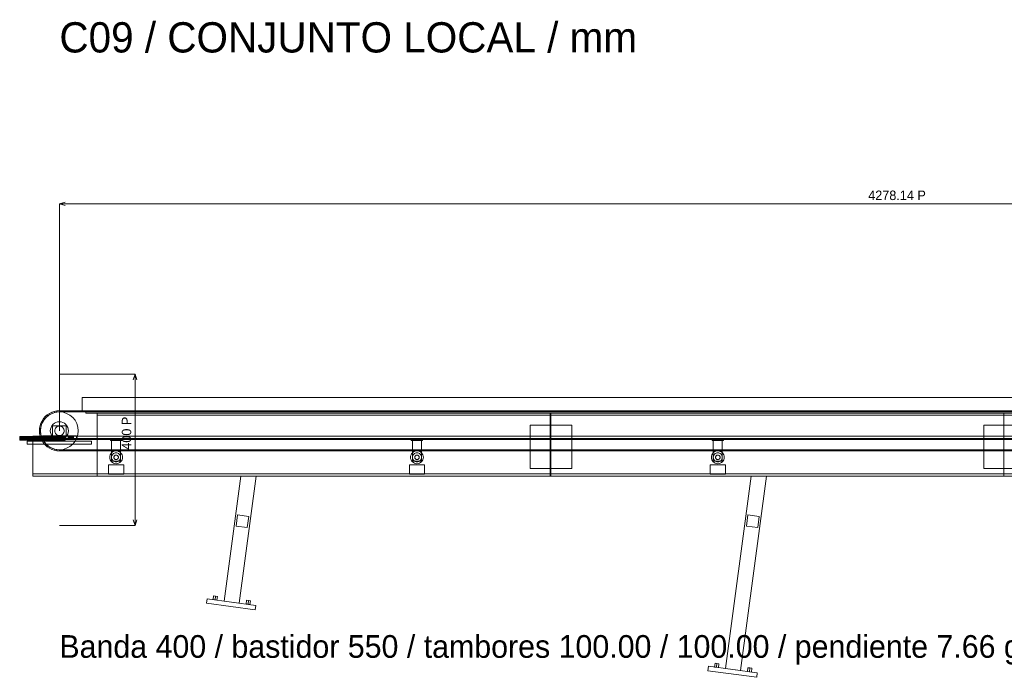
# Model space of a CAD drawing. Header units: millimetres. Extents: x -4738 to 65662, y -68080 to 6847.
# Tile 12 of 256: x -105 to 2499, y -52152 to -50413. Entities that reach past the tile are written whole.
import ezdxf

# ---------------------------------------------------------------- set-up
doc = ezdxf.new("R2010")
doc.units = ezdxf.units.MM
for name, color, linetype, lineweight in [('COTAS_P', 1, 'Continuous', 0), ('R27_C09_CONJUNTO', 7, 'Continuous', 0), ('TEXTOS', 4, 'Continuous', 0)]:
    doc.layers.add(name, color=color, linetype=linetype, lineweight=lineweight)
doc.dimstyles.new('R19_10', dxfattribs={"dimtxt": 25, "dimasz": 15, "dimexe": 15, "dimexo": 8, "dimgap": 10, "dimtad": 1, "dimtih": 1, "dimtoh": 1, "dimdsep": 46, "dimcen": 0.09, "dimadec": 0, "dimazin": 0, "dimtfac": 1, "dimtdec": 4, "dimtofl": 0, "dimtmove": 0, "dimatfit": 3, "dimfxl": 1, "dimtolj": 1, "dimtzin": 0, "dimarcsym": 0})

# ---------------------------------------------------------------- blocks, each defined once
blk = doc.blocks.new('DIM_R30_59')
at = {"layer": 'COTAS_P'}
for p, q in [((0, -50900), (15, -50895.5)), ((0, -51500), (0, -50900)), ((0, -50900), (4278.1, -50900)), ((0, -50900), (15, -50904.5)), ((4278.1, -50900), (4263.1, -50895.5)), ((4278.1, -50900), (4263.1, -50904.5)), ((4278.1, -51500), (4278.1, -50900))]:
    blk.add_line(p, q, dxfattribs=at)
blk.add_text('4278.14 P', height=25, dxfattribs=at).set_placement((2139.1, -50890))
blk = doc.blocks.new('DIM_R30_60')
at = {"layer": 'COTAS_P'}
for p, q in [((0, -51350), (200, -51350)), ((200, -51350), (195.5, -51365)), ((200, -51750), (200, -51350)), ((200, -51350), (204.5, -51365)), ((200, -51750), (195.5, -51735)), ((200, -51750), (204.5, -51735)), ((0, -51750), (200, -51750))]:
    blk.add_line(p, q, dxfattribs=at)
blk.add_text('400 P', height=25, rotation=90, dxfattribs=at).set_placement((190, -51550))

msp = doc.modelspace()

# ---------------------------------------------------------------- linework, layer by layer
at = {"layer": 'R27_C09_CONJUNTO'}
for p, q in [((60, -51412), (4218.142, -51412)), ((60, -51412), (60, -51447)), ((-32.264, -51457.952), (-26.5, -51454.101)), ((-27.779, -51458.427), (-19.134, -51453.806)), ((-26.5, -51454.101), (-20.282, -51451.034)), ((-25, -51456.699), (-26.5, -51454.101)), ((-19.134, -51453.806), (-25, -51456.699)), ((-20.282, -51451.034), (-13.717, -51448.806)), ((-19.134, -51453.806), (-20.282, -51451.034)), ((-19.134, -51453.806), (-9.755, -51450.961)), ((-12.941, -51451.704), (-19.134, -51453.806)), ((-13.717, -51448.806), (-6.918, -51447.453)), ((-12.941, -51451.704), (-13.717, -51448.806)), ((-6.526, -51450.428), (-12.941, -51451.704)), ((-9.755, -51450.961), (0, -51450)), ((0, -51450), (-9.755, -51450.961)), ((-6.918, -51447.453), (0, -51447)), ((0, -51447), (-6.918, -51447.453)), ((-6.526, -51450.428), (-6.918, -51447.453)), ((0, -51450), (-6.526, -51450.428)), ((-6.526, -51450.428), (0, -51450)), ((0, -51447), (4278.142, -51447)), ((4278.142, -51447), (0, -51447)), ((0, -51447), (0, -51450)), ((0, -51450), (0, -51447)), ((0, -51450), (4278.142, -51450)), ((4278.142, -51450), (0, -51450)), ((0, -51450), (9.755, -51450.961)), ((9.755, -51450.961), (0, -51450)), ((9.755, -51450.961), (19.134, -51453.806)), ((19.134, -51453.806), (27.779, -51458.427)), ((60, -51447), (4218.142, -51447)), ((70, -51450), (4208.142, -51450)), ((70, -51450), (70, -51453)), ((70, -51453), (4208.142, -51453)), ((100, -51453), (1298, -51453)), ((100, -51453), (100, -51620)), ((100, -51453), (100, -51459)), ((100, -51453), (4178.142, -51453)), ((1298, -51620), (1298, -51453)), ((1298, -51459), (1298, -51453)), ((1300, -51453), (2498, -51453)), ((1300, -51453), (1300, -51620)), ((1300, -51453), (1300, -51459)), ((2498, -51620), (2498, -51453)), ((2498, -51459), (2498, -51453)), ((-51.194, -51486.283), (-48.966, -51479.718)), ((-49.039, -51490.245), (-46.194, -51480.866)), ((-48.966, -51479.718), (-45.899, -51473.5)), ((-46.194, -51480.866), (-48.966, -51479.718)), ((-46.194, -51480.866), (-48.296, -51487.059)), ((-46.194, -51480.866), (-41.573, -51472.221)), ((-43.301, -51475), (-46.194, -51480.866)), ((-45.899, -51473.5), (-42.048, -51467.736)), ((-43.301, -51475), (-45.899, -51473.5)), ((-39.668, -51469.562), (-43.301, -51475)), ((-42.048, -51467.736), (-37.477, -51462.523)), ((-39.668, -51469.562), (-42.048, -51467.736)), ((-41.573, -51472.221), (-35.355, -51464.645)), ((-35.355, -51464.645), (-39.668, -51469.562)), ((-37.477, -51462.523), (-32.264, -51457.952)), ((-35.355, -51464.645), (-37.477, -51462.523)), ((-35.355, -51464.645), (-27.779, -51458.427)), ((-30.438, -51460.332), (-35.355, -51464.645)), ((-30.438, -51460.332), (-32.264, -51457.952)), ((-25, -51456.699), (-30.438, -51460.332)), ((-16.971, -51483.029), (-13.334, -51480.045)), ((-13.334, -51480.045), (-9.184, -51477.827)), ((-9.184, -51477.827), (-4.682, -51476.461)), ((-4.682, -51476.461), (0, -51476)), ((0, -51476), (-4.682, -51476.461)), ((0, -51476), (4.682, -51476.461)), ((4.682, -51476.461), (0, -51476)), ((4.682, -51476.461), (9.184, -51477.827)), ((9.184, -51477.827), (13.334, -51480.045)), ((13.334, -51480.045), (16.971, -51483.029)), ((27.779, -51458.427), (35.355, -51464.645)), ((35.355, -51464.645), (41.573, -51472.221)), ((41.573, -51472.221), (46.194, -51480.866)), ((46.194, -51480.866), (49.039, -51490.245)), ((100, -51459), (1298, -51459)), ((100, -51459), (4178.142, -51459)), ((1300, -51459), (2498, -51459)), ((-53, -51500), (-52.547, -51493.082)), ((-50, -51500), (-53, -51500)), ((-52.547, -51506.918), (-53, -51500)), ((-52.547, -51493.082), (-51.194, -51486.283)), ((-49.572, -51493.474), (-52.547, -51493.082)), ((-49.572, -51506.526), (-52.547, -51506.918)), ((-51.194, -51513.717), (-52.547, -51506.918)), ((-48.296, -51487.059), (-51.194, -51486.283)), ((-50, -51500), (-49.039, -51490.245)), ((-49.572, -51493.474), (-50, -51500)), ((-49.039, -51509.755), (-50, -51500)), ((-50, -51500), (-49.572, -51506.526)), ((-48.296, -51487.059), (-49.572, -51493.474)), ((-49.572, -51506.526), (-48.296, -51512.941)), ((-24, -51500), (-23.539, -51495.318)), ((-23.539, -51495.318), (-24, -51500)), ((-23.539, -51504.682), (-24, -51500)), ((-24, -51500), (-23.539, -51504.682)), ((-23.539, -51495.318), (-22.173, -51490.816)), ((-22.173, -51509.184), (-23.539, -51504.682)), ((-22.173, -51490.816), (-19.955, -51486.666)), ((-19.955, -51486.666), (-16.971, -51483.029)), ((-18, -51487), (18, -51487)), ((-18, -51487), (-18, -51513)), ((-12.5, -51500), (-12.26, -51497.561)), ((-12.26, -51502.439), (-12.5, -51500)), ((-12.26, -51497.561), (-11.548, -51495.216)), ((-11.548, -51504.784), (-12.26, -51502.439)), ((-11.548, -51495.216), (-10.393, -51493.055)), ((-10.393, -51506.945), (-11.548, -51504.784)), ((-10.393, -51493.055), (-8.839, -51491.161)), ((-8.839, -51508.839), (-10.393, -51506.945)), ((-8.839, -51491.161), (-6.945, -51489.607)), ((-6.945, -51489.607), (-4.784, -51488.452)), ((-4.784, -51488.452), (-2.439, -51487.74)), ((-2.439, -51487.74), (0, -51487.5)), ((0, -51487.5), (2.439, -51487.74)), ((2.439, -51487.74), (4.784, -51488.452)), ((4.784, -51488.452), (6.945, -51489.607)), ((6.945, -51489.607), (8.839, -51491.161)), ((8.839, -51491.161), (10.393, -51493.055)), ((10.393, -51506.945), (8.839, -51508.839)), ((10.393, -51493.055), (11.548, -51495.216)), ((11.548, -51504.784), (10.393, -51506.945)), ((11.548, -51495.216), (12.26, -51497.561)), ((12.26, -51502.439), (11.548, -51504.784)), ((12.26, -51497.561), (12.5, -51500)), ((12.5, -51500), (12.26, -51502.439)), ((16.971, -51483.029), (19.955, -51486.666)), ((18, -51513), (18, -51487)), ((19.955, -51486.666), (22.173, -51490.816)), ((22.173, -51490.816), (23.539, -51495.318)), ((23.539, -51504.682), (22.173, -51509.184)), ((23.539, -51495.318), (24, -51500)), ((24, -51500), (23.539, -51495.318)), ((24, -51500), (23.539, -51504.682)), ((23.539, -51504.682), (24, -51500)), ((49.039, -51490.245), (50, -51500)), ((50, -51500), (49.039, -51509.755)), ((1245, -51485), (1355, -51485)), ((1245, -51485), (1245, -51600)), ((1355, -51600), (1355, -51485)), ((2445, -51485), (2555, -51485)), ((2445, -51485), (2445, -51600)), ((-105, -51515.096), (-105, -51515)), ((-105, -51515), (15, -51515)), ((-105, -51515.381), (-105, -51515.096)), ((-105, -51515.096), (15, -51515.096)), ((-105, -51515.843), (-105, -51515.381)), ((-105, -51515.381), (15, -51515.381)), ((-105, -51516.464), (-105, -51515.843)), ((-105, -51515.843), (15, -51515.843)), ((-105, -51517.222), (-105, -51516.464)), ((-105, -51516.464), (15, -51516.464)), ((-105, -51518.087), (-105, -51517.222)), ((-105, -51517.222), (15, -51517.222)), ((-105, -51519.025), (-105, -51518.087)), ((-105, -51518.087), (15, -51518.087)), ((-105, -51520), (-105, -51519.025)), ((-105, -51519.025), (15, -51519.025)), ((-105, -51520.975), (-105, -51520)), ((15, -51520), (-105, -51520)), ((-105, -51520.975), (-105, -51521.913)), ((-105, -51520.975), (15, -51520.975)), ((-105, -51521.913), (-105, -51522.778)), ((-105, -51521.913), (15, -51521.913)), ((-105, -51522.778), (-105, -51523.536)), ((-105, -51522.778), (15, -51522.778)), ((-105, -51523.536), (-105, -51524.157)), ((-105, -51523.536), (15, -51523.536)), ((-105, -51524.157), (-105, -51524.619)), ((-105, -51524.157), (15, -51524.157)), ((-105, -51524.619), (-105, -51524.904)), ((-105, -51524.619), (15, -51524.619)), ((-105, -51524.904), (-105, -51525)), ((-105, -51524.904), (15, -51524.904)), ((-105, -51525), (15, -51525)), ((-85, -51527), (85, -51527)), ((-85, -51527), (-85, -51535)), ((-70, -51514), (4348.142, -51514)), ((-70, -51514), (-70, -51520)), ((-70, -51520), (4348.142, -51520)), ((-70, -51523), (4348.142, -51523)), ((-70, -51523), (-70, -51620)), ((-48.296, -51512.941), (-51.194, -51513.717)), ((-48.966, -51520.282), (-51.194, -51513.717)), ((-46.194, -51519.134), (-49.039, -51509.755)), ((-46.194, -51519.134), (-48.966, -51520.282)), ((-45.899, -51526.5), (-48.966, -51520.282)), ((-48.296, -51512.941), (-46.194, -51519.134)), ((-41.573, -51527.779), (-46.194, -51519.134)), ((-46.194, -51519.134), (-43.301, -51525)), ((-43.301, -51525), (-45.899, -51526.5)), ((-42.048, -51532.264), (-45.899, -51526.5)), ((-45, -51513), (45, -51513)), ((-45, -51513), (-45, -51523)), ((-45, -51523), (45, -51523)), ((-43.301, -51525), (-39.668, -51530.438)), ((-39.668, -51530.438), (-42.048, -51532.264)), ((-37.477, -51537.477), (-42.048, -51532.264)), ((-35.355, -51535.355), (-41.573, -51527.779)), ((-39.668, -51530.438), (-35.355, -51535.355)), ((-37, -51513.077), (-37, -51513)), ((-37, -51513), (-23, -51513)), ((-37, -51513.304), (-37, -51513.077)), ((-37, -51513.077), (-23, -51513.077)), ((-37, -51513.674), (-37, -51513.304)), ((-37, -51513.304), (-23, -51513.304)), ((-37, -51514.172), (-37, -51513.674)), ((-37, -51513.674), (-23, -51513.674)), ((-37, -51514.778), (-37, -51514.172)), ((-37, -51514.172), (-23, -51514.172)), ((-37, -51515.469), (-37, -51514.778)), ((-37, -51514.778), (-23, -51514.778)), ((-37, -51516.22), (-37, -51515.469)), ((-37, -51515.469), (-23, -51515.469)), ((-37, -51517), (-37, -51516.22)), ((-37, -51516.22), (-23, -51516.22)), ((-37, -51517.78), (-37, -51517)), ((-23, -51517), (-37, -51517)), ((-37, -51517.78), (-37, -51518.531)), ((-37, -51517.78), (-23, -51517.78)), ((-37, -51518.531), (-37, -51519.222)), ((-37, -51518.531), (-23, -51518.531)), ((-37, -51519.222), (-37, -51519.828)), ((-37, -51519.222), (-23, -51519.222)), ((-37, -51519.828), (-37, -51520.326)), ((-37, -51519.828), (-23, -51519.828)), ((-37, -51520.326), (-37, -51520.696)), ((-37, -51520.326), (-23, -51520.326)), ((-37, -51520.696), (-37, -51520.923)), ((-37, -51520.696), (-23, -51520.696)), ((-37, -51520.923), (-37, -51521)), ((-37, -51520.923), (-23, -51520.923)), ((-37, -51521), (-23, -51521)), ((-23, -51513.077), (-23, -51513)), ((-23, -51513.304), (-23, -51513.077)), ((-23, -51513.674), (-23, -51513.304)), ((-23, -51514.172), (-23, -51513.674)), ((-23, -51514.778), (-23, -51514.172)), ((-23, -51515.469), (-23, -51514.778)), ((-23, -51516.22), (-23, -51515.469)), ((-23, -51517), (-23, -51516.22)), ((-23, -51517), (-23, -51517.78)), ((-23, -51517.78), (-23, -51518.531)), ((-23, -51518.531), (-23, -51519.222)), ((-23, -51519.222), (-23, -51519.828)), ((-23, -51519.828), (-23, -51520.326)), ((-23, -51520.326), (-23, -51520.696)), ((-23, -51520.696), (-23, -51520.923)), ((-23, -51520.923), (-23, -51521)), ((-19.955, -51513.334), (-22.173, -51509.184)), ((-16.971, -51516.971), (-19.955, -51513.334)), ((-18, -51513), (18, -51513)), ((-13.334, -51519.955), (-16.971, -51516.971)), ((-9.184, -51522.173), (-13.334, -51519.955)), ((-4.682, -51523.539), (-9.184, -51522.173)), ((-6.945, -51510.393), (-8.839, -51508.839)), ((-4.784, -51511.548), (-6.945, -51510.393)), ((-2.439, -51512.26), (-4.784, -51511.548)), ((0, -51524), (-4.682, -51523.539)), ((-4.682, -51523.539), (0, -51524)), ((0, -51512.5), (-2.439, -51512.26)), ((2.439, -51512.26), (0, -51512.5)), ((4.682, -51523.539), (0, -51524)), ((0, -51524), (4.682, -51523.539)), ((4.784, -51511.548), (2.439, -51512.26)), ((9.184, -51522.173), (4.682, -51523.539)), ((6.945, -51510.393), (4.784, -51511.548)), ((8.839, -51508.839), (6.945, -51510.393)), ((13.334, -51519.955), (9.184, -51522.173)), ((16.971, -51516.971), (13.334, -51519.955)), ((15, -51515.096), (15, -51515)), ((15, -51515.381), (15, -51515.096)), ((15, -51515.843), (15, -51515.381)), ((15, -51516.464), (15, -51515.843)), ((15, -51517.222), (15, -51516.464)), ((15, -51518.087), (15, -51517.222)), ((15, -51519.025), (15, -51518.087)), ((15, -51520), (15, -51519.025)), ((15, -51520), (15, -51520.975)), ((15, -51520.975), (15, -51521.913)), ((15, -51521.913), (15, -51522.778)), ((15, -51522.778), (15, -51523.536)), ((15, -51523.536), (15, -51524.157)), ((15, -51524.157), (15, -51524.619)), ((15, -51524.619), (15, -51524.904)), ((15, -51524.904), (15, -51525)), ((19.955, -51513.334), (16.971, -51516.971)), ((22.173, -51509.184), (19.955, -51513.334)), ((23, -51513.077), (23, -51513)), ((23, -51513), (37, -51513)), ((23, -51513.304), (23, -51513.077)), ((23, -51513.077), (37, -51513.077)), ((23, -51513.674), (23, -51513.304)), ((23, -51513.304), (37, -51513.304)), ((23, -51514.172), (23, -51513.674)), ((23, -51513.674), (37, -51513.674)), ((23, -51514.778), (23, -51514.172)), ((23, -51514.172), (37, -51514.172)), ((23, -51515.469), (23, -51514.778)), ((23, -51514.778), (37, -51514.778)), ((23, -51516.22), (23, -51515.469)), ((23, -51515.469), (37, -51515.469)), ((23, -51517), (23, -51516.22)), ((23, -51516.22), (37, -51516.22)), ((23, -51517.78), (23, -51517)), ((37, -51517), (23, -51517)), ((23, -51517.78), (23, -51518.531)), ((23, -51517.78), (37, -51517.78)), ((23, -51518.531), (23, -51519.222)), ((23, -51518.531), (37, -51518.531)), ((23, -51519.222), (23, -51519.828)), ((23, -51519.222), (37, -51519.222)), ((23, -51519.828), (23, -51520.326)), ((23, -51519.828), (37, -51519.828)), ((23, -51520.326), (23, -51520.696)), ((23, -51520.326), (37, -51520.326)), ((23, -51520.696), (23, -51520.923)), ((23, -51520.696), (37, -51520.696)), ((23, -51520.923), (23, -51521)), ((23, -51520.923), (37, -51520.923)), ((23, -51521), (37, -51521)), ((41.573, -51527.779), (35.355, -51535.355)), ((37, -51513.077), (37, -51513)), ((37, -51513.304), (37, -51513.077)), ((37, -51513.674), (37, -51513.304)), ((37, -51514.172), (37, -51513.674)), ((37, -51514.778), (37, -51514.172)), ((37, -51515.469), (37, -51514.778)), ((37, -51516.22), (37, -51515.469)), ((37, -51517), (37, -51516.22)), ((37, -51517), (37, -51517.78)), ((37, -51517.78), (37, -51518.531)), ((37, -51518.531), (37, -51519.222)), ((37, -51519.222), (37, -51519.828)), ((37, -51519.828), (37, -51520.326)), ((37, -51520.326), (37, -51520.696)), ((37, -51520.696), (37, -51520.923)), ((37, -51520.923), (37, -51521)), ((46.194, -51519.134), (41.573, -51527.779)), ((45, -51523), (45, -51513)), ((49.039, -51509.755), (46.194, -51519.134)), ((85, -51535), (85, -51527)), ((135, -51520), (165, -51520)), ((135, -51520), (135, -51526)), ((135, -51526), (165, -51526)), ((138, -51520), (162, -51520)), ((138, -51520), (138, -51580)), ((162, -51580), (162, -51520)), ((165, -51526), (165, -51520)), ((930.628, -51520), (960.628, -51520)), ((930.628, -51520), (930.628, -51526)), ((930.628, -51526), (960.628, -51526)), ((933.628, -51520), (957.628, -51520)), ((933.628, -51520), (933.628, -51580)), ((957.628, -51580), (957.628, -51520)), ((960.628, -51526), (960.628, -51520)), ((1726.257, -51520), (1756.257, -51520)), ((1726.257, -51520), (1726.257, -51526)), ((1726.257, -51526), (1756.257, -51526)), ((1729.257, -51520), (1753.257, -51520)), ((1729.257, -51520), (1729.257, -51580)), ((1753.257, -51580), (1753.257, -51520)), ((1756.257, -51526), (1756.257, -51520)), ((-85, -51535), (85, -51535)), ((-35.355, -51535.355), (-37.477, -51537.477)), ((-32.264, -51542.048), (-37.477, -51537.477)), ((-27.779, -51541.573), (-35.355, -51535.355)), ((-35.355, -51535.355), (-30.438, -51539.668)), ((-30.438, -51539.668), (-32.264, -51542.048)), ((-26.5, -51545.899), (-32.264, -51542.048)), ((-30.438, -51539.668), (-25, -51543.301)), ((-19.134, -51546.194), (-27.779, -51541.573)), ((-25, -51543.301), (-26.5, -51545.899)), ((-20.282, -51548.966), (-26.5, -51545.899)), ((-25, -51543.301), (-19.134, -51546.194)), ((-19.134, -51546.194), (-20.282, -51548.966)), ((-13.717, -51551.194), (-20.282, -51548.966)), ((-9.755, -51549.039), (-19.134, -51546.194)), ((-19.134, -51546.194), (-12.941, -51548.296)), ((-12.941, -51548.296), (-13.717, -51551.194)), ((-6.918, -51552.547), (-13.717, -51551.194)), ((-12.941, -51548.296), (-6.526, -51549.572)), ((0, -51550), (-9.755, -51549.039)), ((-6.526, -51549.572), (-6.918, -51552.547)), ((0, -51553), (-6.918, -51552.547)), ((-6.918, -51552.547), (0, -51553)), ((-6.526, -51549.572), (0, -51550)), ((9.755, -51549.039), (0, -51550)), ((0, -51550), (4278.142, -51550)), ((4278.142, -51550), (0, -51550)), ((0, -51550), (0, -51553)), ((0, -51553), (0, -51550)), ((0, -51553), (0, -51550)), ((0, -51553), (4278.142, -51553)), ((4278.142, -51553), (0, -51553)), ((19.134, -51546.194), (9.755, -51549.039)), ((27.779, -51541.573), (19.134, -51546.194)), ((35.355, -51535.355), (27.779, -51541.573)), ((135.865, -51560.555), (137.979, -51557.979)), ((137.979, -51557.979), (140.555, -51555.865)), ((140.555, -51555.865), (143.494, -51554.294)), ((143.333, -51560.022), (145.408, -51558.913)), ((143.494, -51554.294), (146.683, -51553.327)), ((145.408, -51558.913), (147.659, -51558.231)), ((146.683, -51553.327), (150, -51553)), ((147.659, -51558.231), (150, -51558)), ((150, -51553), (153.317, -51553.327)), ((150, -51558), (152.341, -51558.231)), ((152.341, -51558.231), (154.592, -51558.913)), ((153.317, -51553.327), (156.506, -51554.294)), ((154.592, -51558.913), (156.667, -51560.022)), ((156.506, -51554.294), (159.445, -51555.865)), ((159.445, -51555.865), (162.021, -51557.979)), ((162.021, -51557.979), (164.135, -51560.555)), ((931.493, -51560.555), (933.608, -51557.979)), ((933.608, -51557.979), (936.184, -51555.865)), ((936.184, -51555.865), (939.123, -51554.294)), ((938.962, -51560.022), (941.036, -51558.913)), ((939.123, -51554.294), (942.312, -51553.327)), ((941.036, -51558.913), (943.287, -51558.231)), ((942.312, -51553.327), (945.628, -51553)), ((943.287, -51558.231), (945.628, -51558)), ((945.628, -51553), (948.945, -51553.327)), ((945.628, -51558), (947.97, -51558.231)), ((947.97, -51558.231), (950.221, -51558.913)), ((948.945, -51553.327), (952.134, -51554.294)), ((950.221, -51558.913), (952.295, -51560.022)), ((952.134, -51554.294), (955.073, -51555.865)), ((955.073, -51555.865), (957.649, -51557.979)), ((957.649, -51557.979), (959.763, -51560.555)), ((1727.122, -51560.555), (1729.236, -51557.979)), ((1729.236, -51557.979), (1731.812, -51555.865)), ((1731.812, -51555.865), (1734.751, -51554.294)), ((1734.59, -51560.022), (1736.665, -51558.913)), ((1734.751, -51554.294), (1737.94, -51553.327)), ((1736.665, -51558.913), (1738.916, -51558.231)), ((1737.94, -51553.327), (1741.257, -51553)), ((1738.916, -51558.231), (1741.257, -51558)), ((1741.257, -51553), (1744.573, -51553.327)), ((1741.257, -51558), (1743.598, -51558.231)), ((1743.598, -51558.231), (1745.849, -51558.913)), ((1744.573, -51553.327), (1747.762, -51554.294)), ((1745.849, -51558.913), (1747.924, -51560.022)), ((1747.762, -51554.294), (1750.702, -51555.865)), ((1750.702, -51555.865), (1753.278, -51557.979)), ((1753.278, -51557.979), (1755.392, -51560.555)), ((133, -51570), (133.327, -51566.683)), ((133.327, -51573.317), (133, -51570)), ((133.327, -51566.683), (134.294, -51563.494)), ((134.294, -51576.506), (133.327, -51573.317)), ((134.294, -51563.494), (135.865, -51560.555)), ((135.865, -51579.445), (134.294, -51576.506)), ((137.979, -51582.021), (135.865, -51579.445)), ((140.555, -51584.135), (137.979, -51582.021)), ((138, -51570), (138.231, -51567.659)), ((138.231, -51572.341), (138, -51570)), ((138, -51580), (162, -51580)), ((138.231, -51567.659), (138.913, -51565.408)), ((138.913, -51574.592), (138.231, -51572.341)), ((138.913, -51565.408), (140.022, -51563.333)), ((140.022, -51576.667), (138.913, -51574.592)), ((140.022, -51563.333), (141.515, -51561.515)), ((141.515, -51578.485), (140.022, -51576.667)), ((143.494, -51585.706), (140.555, -51584.135)), ((141.515, -51561.515), (143.333, -51560.022)), ((143.333, -51579.978), (141.515, -51578.485)), ((145.408, -51581.087), (143.333, -51579.978)), ((144, -51570), (144.115, -51568.829)), ((144.115, -51571.171), (144, -51570)), ((144.115, -51568.829), (144.457, -51567.704)), ((144.457, -51572.296), (144.115, -51571.171)), ((144.457, -51567.704), (145.011, -51566.667)), ((145.011, -51573.333), (144.457, -51572.296)), ((145.011, -51566.667), (145.757, -51565.757)), ((145.757, -51574.243), (145.011, -51573.333)), ((147.659, -51581.769), (145.408, -51581.087)), ((145.757, -51565.757), (146.667, -51565.011)), ((146.667, -51574.989), (145.757, -51574.243)), ((146.667, -51565.011), (147.704, -51564.457)), ((147.704, -51575.543), (146.667, -51574.989)), ((150, -51582), (147.659, -51581.769)), ((147.704, -51564.457), (148.829, -51564.115)), ((148.829, -51575.885), (147.704, -51575.543)), ((148.829, -51564.115), (150, -51564)), ((150, -51576), (148.829, -51575.885)), ((150, -51564), (151.171, -51564.115)), ((151.171, -51575.885), (150, -51576)), ((152.341, -51581.769), (150, -51582)), ((151.171, -51564.115), (152.296, -51564.457)), ((152.296, -51575.543), (151.171, -51575.885)), ((152.296, -51564.457), (153.333, -51565.011)), ((153.333, -51574.989), (152.296, -51575.543)), ((154.592, -51581.087), (152.341, -51581.769)), ((153.333, -51565.011), (154.243, -51565.757)), ((154.243, -51574.243), (153.333, -51574.989)), ((154.243, -51565.757), (154.989, -51566.667)), ((154.989, -51573.333), (154.243, -51574.243)), ((156.667, -51579.978), (154.592, -51581.087)), ((154.989, -51566.667), (155.543, -51567.704)), ((155.543, -51572.296), (154.989, -51573.333)), ((155.543, -51567.704), (155.885, -51568.829)), ((155.885, -51571.171), (155.543, -51572.296)), ((155.885, -51568.829), (156, -51570)), ((156, -51570), (155.885, -51571.171)), ((159.445, -51584.135), (156.506, -51585.706)), ((156.667, -51560.022), (158.485, -51561.515)), ((158.485, -51578.485), (156.667, -51579.978)), ((158.485, -51561.515), (159.978, -51563.333)), ((159.978, -51576.667), (158.485, -51578.485)), ((162.021, -51582.021), (159.445, -51584.135)), ((159.978, -51563.333), (161.087, -51565.408)), ((161.087, -51574.592), (159.978, -51576.667)), ((161.087, -51565.408), (161.769, -51567.659)), ((161.769, -51572.341), (161.087, -51574.592)), ((161.769, -51567.659), (162, -51570)), ((162, -51570), (161.769, -51572.341)), ((164.135, -51579.445), (162.021, -51582.021)), ((164.135, -51560.555), (165.706, -51563.494)), ((165.706, -51576.506), (164.135, -51579.445)), ((165.706, -51563.494), (166.673, -51566.683)), ((166.673, -51573.317), (165.706, -51576.506)), ((166.673, -51566.683), (167, -51570)), ((167, -51570), (166.673, -51573.317)), ((928.628, -51570), (928.955, -51566.683)), ((928.955, -51573.317), (928.628, -51570)), ((928.955, -51566.683), (929.922, -51563.494)), ((929.922, -51576.506), (928.955, -51573.317)), ((929.922, -51563.494), (931.493, -51560.555)), ((931.493, -51579.445), (929.922, -51576.506)), ((933.608, -51582.021), (931.493, -51579.445)), ((936.184, -51584.135), (933.608, -51582.021)), ((933.628, -51570), (933.859, -51567.659)), ((933.859, -51572.341), (933.628, -51570)), ((933.628, -51580), (957.628, -51580)), ((933.859, -51567.659), (934.542, -51565.408)), ((934.542, -51574.592), (933.859, -51572.341)), ((934.542, -51565.408), (935.651, -51563.333)), ((935.651, -51576.667), (934.542, -51574.592)), ((935.651, -51563.333), (937.143, -51561.515)), ((937.143, -51578.485), (935.651, -51576.667)), ((939.123, -51585.706), (936.184, -51584.135)), ((937.143, -51561.515), (938.962, -51560.022)), ((938.962, -51579.978), (937.143, -51578.485)), ((941.036, -51581.087), (938.962, -51579.978)), ((939.628, -51570), (939.744, -51568.829)), ((939.744, -51571.171), (939.628, -51570)), ((939.744, -51568.829), (940.085, -51567.704)), ((940.085, -51572.296), (939.744, -51571.171)), ((940.085, -51567.704), (940.64, -51566.667)), ((940.64, -51573.333), (940.085, -51572.296)), ((940.64, -51566.667), (941.386, -51565.757)), ((941.386, -51574.243), (940.64, -51573.333)), ((943.287, -51581.769), (941.036, -51581.087)), ((941.386, -51565.757), (942.295, -51565.011)), ((942.295, -51574.989), (941.386, -51574.243)), ((942.295, -51565.011), (943.332, -51564.457)), ((943.332, -51575.543), (942.295, -51574.989)), ((945.628, -51582), (943.287, -51581.769)), ((943.332, -51564.457), (944.458, -51564.115)), ((944.458, -51575.885), (943.332, -51575.543)), ((944.458, -51564.115), (945.628, -51564)), ((945.628, -51576), (944.458, -51575.885)), ((945.628, -51564), (946.799, -51564.115)), ((946.799, -51575.885), (945.628, -51576)), ((947.97, -51581.769), (945.628, -51582)), ((946.799, -51564.115), (947.925, -51564.457)), ((947.925, -51575.543), (946.799, -51575.885)), ((947.925, -51564.457), (948.962, -51565.011)), ((948.962, -51574.989), (947.925, -51575.543)), ((950.221, -51581.087), (947.97, -51581.769)), ((948.962, -51565.011), (949.871, -51565.757)), ((949.871, -51574.243), (948.962, -51574.989)), ((949.871, -51565.757), (950.617, -51566.667)), ((950.617, -51573.333), (949.871, -51574.243)), ((952.295, -51579.978), (950.221, -51581.087)), ((950.617, -51566.667), (951.172, -51567.704)), ((951.172, -51572.296), (950.617, -51573.333)), ((951.172, -51567.704), (951.513, -51568.829)), ((951.513, -51571.171), (951.172, -51572.296)), ((951.513, -51568.829), (951.628, -51570)), ((951.628, -51570), (951.513, -51571.171)), ((955.073, -51584.135), (952.134, -51585.706)), ((952.295, -51560.022), (954.114, -51561.515)), ((954.114, -51578.485), (952.295, -51579.978)), ((954.114, -51561.515), (955.606, -51563.333)), ((955.606, -51576.667), (954.114, -51578.485)), ((957.649, -51582.021), (955.073, -51584.135)), ((955.606, -51563.333), (956.715, -51565.408)), ((956.715, -51574.592), (955.606, -51576.667)), ((956.715, -51565.408), (957.398, -51567.659)), ((957.398, -51572.341), (956.715, -51574.592)), ((957.398, -51567.659), (957.628, -51570)), ((957.628, -51570), (957.398, -51572.341)), ((959.763, -51579.445), (957.649, -51582.021)), ((959.763, -51560.555), (961.334, -51563.494)), ((961.334, -51576.506), (959.763, -51579.445)), ((961.334, -51563.494), (962.302, -51566.683)), ((962.302, -51573.317), (961.334, -51576.506)), ((962.302, -51566.683), (962.628, -51570)), ((962.628, -51570), (962.302, -51573.317)), ((1724.257, -51570), (1724.583, -51566.683)), ((1724.583, -51573.317), (1724.257, -51570)), ((1724.583, -51566.683), (1725.551, -51563.494)), ((1725.551, -51576.506), (1724.583, -51573.317)), ((1725.551, -51563.494), (1727.122, -51560.555)), ((1727.122, -51579.445), (1725.551, -51576.506)), ((1729.236, -51582.021), (1727.122, -51579.445)), ((1731.812, -51584.135), (1729.236, -51582.021)), ((1729.257, -51570), (1729.487, -51567.659)), ((1729.487, -51572.341), (1729.257, -51570)), ((1729.257, -51580), (1753.257, -51580)), ((1729.487, -51567.659), (1730.17, -51565.408)), ((1730.17, -51574.592), (1729.487, -51572.341)), ((1730.17, -51565.408), (1731.279, -51563.333)), ((1731.279, -51576.667), (1730.17, -51574.592)), ((1731.279, -51563.333), (1732.772, -51561.515)), ((1732.772, -51578.485), (1731.279, -51576.667)), ((1734.751, -51585.706), (1731.812, -51584.135)), ((1732.772, -51561.515), (1734.59, -51560.022)), ((1734.59, -51579.978), (1732.772, -51578.485)), ((1736.665, -51581.087), (1734.59, -51579.978)), ((1735.257, -51570), (1735.372, -51568.829)), ((1735.372, -51571.171), (1735.257, -51570)), ((1735.372, -51568.829), (1735.714, -51567.704)), ((1735.714, -51572.296), (1735.372, -51571.171)), ((1735.714, -51567.704), (1736.268, -51566.667)), ((1736.268, -51573.333), (1735.714, -51572.296)), ((1736.268, -51566.667), (1737.014, -51565.757)), ((1737.014, -51574.243), (1736.268, -51573.333)), ((1738.916, -51581.769), (1736.665, -51581.087)), ((1737.014, -51565.757), (1737.923, -51565.011)), ((1737.923, -51574.989), (1737.014, -51574.243)), ((1737.923, -51565.011), (1738.961, -51564.457)), ((1738.961, -51575.543), (1737.923, -51574.989)), ((1741.257, -51582), (1738.916, -51581.769)), ((1738.961, -51564.457), (1740.086, -51564.115)), ((1740.086, -51575.885), (1738.961, -51575.543)), ((1740.086, -51564.115), (1741.257, -51564)), ((1741.257, -51576), (1740.086, -51575.885)), ((1741.257, -51564), (1742.427, -51564.115)), ((1742.427, -51575.885), (1741.257, -51576)), ((1743.598, -51581.769), (1741.257, -51582)), ((1742.427, -51564.115), (1743.553, -51564.457)), ((1743.553, -51575.543), (1742.427, -51575.885)), ((1743.553, -51564.457), (1744.59, -51565.011)), ((1744.59, -51574.989), (1743.553, -51575.543)), ((1745.849, -51581.087), (1743.598, -51581.769)), ((1744.59, -51565.011), (1745.499, -51565.757)), ((1745.499, -51574.243), (1744.59, -51574.989)), ((1745.499, -51565.757), (1746.246, -51566.667)), ((1746.246, -51573.333), (1745.499, -51574.243)), ((1747.924, -51579.978), (1745.849, -51581.087)), ((1746.246, -51566.667), (1746.8, -51567.704)), ((1746.8, -51572.296), (1746.246, -51573.333)), ((1746.8, -51567.704), (1747.142, -51568.829)), ((1747.142, -51571.171), (1746.8, -51572.296)), ((1747.142, -51568.829), (1747.257, -51570)), ((1747.257, -51570), (1747.142, -51571.171)), ((1750.702, -51584.135), (1747.762, -51585.706)), ((1747.924, -51560.022), (1749.742, -51561.515)), ((1749.742, -51578.485), (1747.924, -51579.978)), ((1749.742, -51561.515), (1751.234, -51563.333)), ((1751.234, -51576.667), (1749.742, -51578.485)), ((1753.278, -51582.021), (1750.702, -51584.135)), ((1751.234, -51563.333), (1752.343, -51565.408)), ((1752.343, -51574.592), (1751.234, -51576.667)), ((1752.343, -51565.408), (1753.026, -51567.659)), ((1753.026, -51572.341), (1752.343, -51574.592)), ((1753.026, -51567.659), (1753.257, -51570)), ((1753.257, -51570), (1753.026, -51572.341)), ((1755.392, -51579.445), (1753.278, -51582.021)), ((1755.392, -51560.555), (1756.963, -51563.494)), ((1756.963, -51576.506), (1755.392, -51579.445)), ((1756.963, -51563.494), (1757.93, -51566.683)), ((1757.93, -51573.317), (1756.963, -51576.506)), ((1757.93, -51566.683), (1758.257, -51570)), ((1758.257, -51570), (1757.93, -51573.317)), ((130, -51590), (170, -51590)), ((130, -51590), (130, -51615)), ((146.683, -51586.673), (143.494, -51585.706)), ((150, -51587), (146.683, -51586.673)), ((153.317, -51586.673), (150, -51587)), ((156.506, -51585.706), (153.317, -51586.673)), ((170, -51615), (170, -51590)), ((925.628, -51590), (965.628, -51590)), ((925.628, -51590), (925.628, -51615)), ((942.312, -51586.673), (939.123, -51585.706)), ((945.628, -51587), (942.312, -51586.673)), ((948.945, -51586.673), (945.628, -51587)), ((952.134, -51585.706), (948.945, -51586.673)), ((965.628, -51615), (965.628, -51590)), ((1245, -51600), (1355, -51600)), ((1721.257, -51590), (1761.257, -51590)), ((1721.257, -51590), (1721.257, -51615)), ((1737.94, -51586.673), (1734.751, -51585.706)), ((1741.257, -51587), (1737.94, -51586.673)), ((1744.573, -51586.673), (1741.257, -51587)), ((1747.762, -51585.706), (1744.573, -51586.673)), ((1761.257, -51615), (1761.257, -51590)), ((2445, -51600), (2555, -51600)), ((-70, -51614), (4348.142, -51614)), ((-70, -51614), (-70, -51620)), ((-70, -51620), (4348.142, -51620)), ((100, -51620), (1298, -51620)), ((130, -51615), (170, -51615)), ((435.453, -51950.03), (479.82, -51620)), ((475.096, -51955.359), (520.18, -51620)), ((520.18, -51620), (479.82, -51620)), ((925.628, -51615), (965.628, -51615)), ((1300, -51620), (2498, -51620)), ((1721.257, -51615), (1761.257, -51615)), ((1761.488, -52128.294), (1829.82, -51620)), ((1801.131, -52133.624), (1870.18, -51620)), ((1870.18, -51620), (1829.82, -51620)), ((471.144, -51722.065), (467.147, -51751.798)), ((500.877, -51726.062), (471.144, -51722.065)), ((496.879, -51755.795), (500.877, -51726.062)), ((1821.144, -51722.065), (1817.147, -51751.798)), ((1850.877, -51726.062), (1821.144, -51722.065)), ((1846.879, -51755.795), (1850.877, -51726.062)), ((467.147, -51751.798), (496.879, -51755.795)), ((1817.147, -51751.798), (1846.879, -51755.795)), ((389.255, -51955.927), (390.854, -51944.034)), ((519.695, -51961.355), (390.854, -51944.034)), ((406.517, -51946.14), (407.849, -51936.229)), ((411.667, -51946.832), (406.517, -51946.14)), ((412.999, -51936.922), (407.849, -51936.229)), ((412.999, -51936.922), (411.667, -51946.832)), ((416.817, -51947.525), (411.667, -51946.832)), ((412.999, -51936.922), (418.149, -51937.614)), ((416.817, -51947.525), (418.149, -51937.614)), ((493.732, -51957.865), (495.065, -51947.954)), ((500.215, -51948.646), (495.065, -51947.954)), ((500.215, -51948.646), (498.882, -51958.557)), ((500.215, -51948.646), (505.364, -51949.339)), ((504.032, -51959.249), (505.364, -51949.339)), ((518.096, -51973.248), (389.255, -51955.927)), ((475.096, -51955.359), (435.453, -51950.03)), ((498.882, -51958.557), (493.732, -51957.865)), ((504.032, -51959.249), (498.882, -51958.557)), ((518.096, -51973.248), (519.695, -51961.355)), ((1715.29, -52134.192), (1716.889, -52122.299)), ((1845.73, -52139.619), (1716.889, -52122.299)), ((1732.552, -52124.404), (1733.885, -52114.493)), ((1737.702, -52125.097), (1732.552, -52124.404)), ((1739.034, -52115.186), (1733.885, -52114.493)), ((1739.034, -52115.186), (1737.702, -52125.097)), ((1742.852, -52125.789), (1737.702, -52125.097)), ((1739.034, -52115.186), (1744.184, -52115.878)), ((1742.852, -52125.789), (1744.184, -52115.878)), ((1801.131, -52133.624), (1761.488, -52128.294)), ((1819.768, -52136.129), (1821.1, -52126.218)), ((1826.25, -52126.91), (1821.1, -52126.218)), ((1826.25, -52126.91), (1824.917, -52136.821)), ((1826.25, -52126.91), (1831.4, -52127.603)), ((1830.067, -52137.514), (1831.4, -52127.603)), ((1844.131, -52151.512), (1715.29, -52134.192)), ((1824.917, -52136.821), (1819.768, -52136.129)), ((1830.067, -52137.514), (1824.917, -52136.821)), ((1844.131, -52151.512), (1845.73, -52139.619))]:
    msp.add_line(p, q, dxfattribs=at)

# ---------------------------------------------------------------- texts
at = {"layer": 'TEXTOS'}
for s, height, p in [('C09 / CONJUNTO LOCAL / mm', 80, (0, -50500)), ('Banda 400 / bastidor 550 / tambores 100.00 / 100.00 / pendiente 7.66 grados', 60, (0, -52100))]:
    msp.add_text(s, height=height, dxfattribs=at).set_placement(p)

# ---------------------------------------------------------------- dimensions: what is measured, and where the dimension line sits
at = {"layer": 'COTAS_P'}
for p1, p2, distance, picture, middle in [((0, -51500), (4278.142, -51500), 600, 'DIM_R30_59', (2139.071, -50900)), ((0, -51750), (0, -51350), -200, 'DIM_R30_60', (200, -51550))]:
    dim = msp.add_aligned_dim(p1=p1, p2=p2, distance=distance, text='<> P', dimstyle='R19_10', dxfattribs=at)
    dim.commit()
    dim.dimension.update_dxf_attribs({"geometry": picture, "text_midpoint": middle})

doc.saveas('drawing.dxf')
